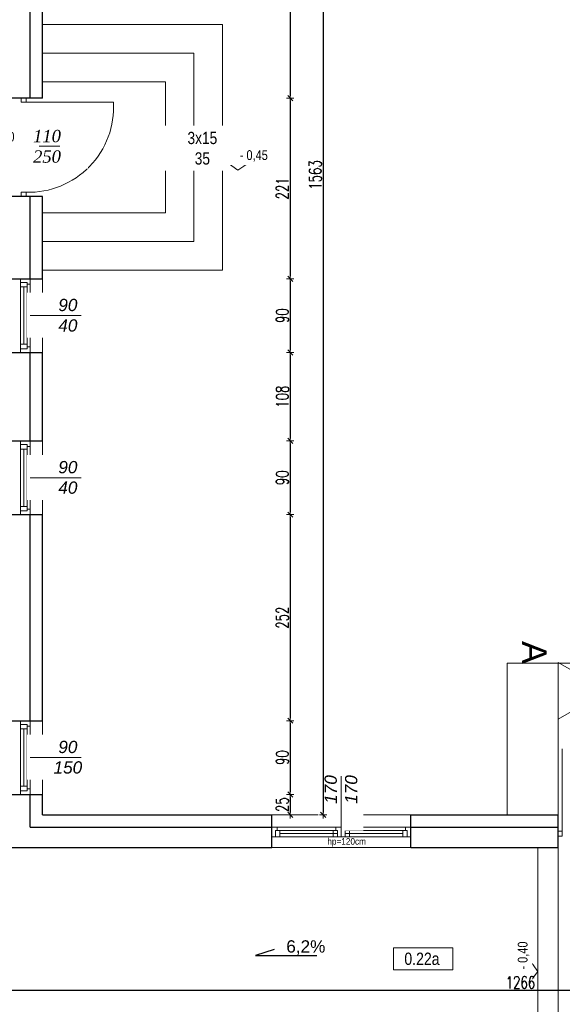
# Model space of a CAD drawing. Header units: millimetres. Extents: x 64838 to 107664, y -36848 to 0.
# Tile 54 of 109: x 78574 to 79237, y -29279 to -28077. Entities that reach past the tile are written whole.
import ezdxf

# ---------------------------------------------------------------- set-up
doc = ezdxf.new("R2010")
doc.units = ezdxf.units.MM
doc.layers.get('Defpoints').update_dxf_attribs({"color": 30})
doc.layers.add('e-cad_cienkie', color=1, linetype='Continuous')
doc.layers.add('e-cad_opisy', color=7, linetype='Continuous')
for name, color, linetype, lineweight in [('J 0.15', 40, 'Continuous', 15), ('J opisy', 7, 'Continuous', 9), ('J stolarka_okna', 144, 'Continuous', 0), ('J wymiary', 1, 'Continuous', 9), ('OPIS', 7, 'Continuous', 5), ('sciany', 252, 'Continuous', 30)]:
    doc.layers.add(name, color=color, linetype=linetype, lineweight=lineweight)
doc.styles.add('ADESK2', font='simplex', dxfattribs={"width": 0.7})
doc.styles.add('E-CAD_TTF', font='arial.ttf')
doc.styles.get("Standard").update_dxf_attribs({"font": 'arial.ttf'})
doc.dimstyles.new('1-100', dxfattribs={"dimscale": 1.5, "dimtxt": 10, "dimasz": 2, "dimexe": 1, "dimexo": 1, "dimgap": 1.5, "dimtad": 1, "dimdec": 0, "dimrnd": 0.5, "dimdsep": 46, "dimtxsty": 'ADESK2', "dimblk": 'wymiar', "dimcen": -1, "dimdle": 5, "dimse1": 1, "dimse2": 1, "dimclrd": 256, "dimclre": 256, "dimclrt": 256, "dimadec": 0, "dimazin": 0, "dimtfac": 1, "dimtdec": 0, "dimtix": 1, "dimtmove": 0, "dimatfit": 3, "dimfxl": 20, "dimfxlon": 1, "dimtolj": 1, "dimtzin": 0, "dimarcsym": 0})

# ---------------------------------------------------------------- blocks, each defined once
blk = doc.blocks.new('A$C518426B5')
at = {"layer": 'OPIS', "color": 251}
for p, q in [((0, 8.8), (54.2, 8.8)), ((0, 8.8), (11.9, 0)), ((11.9, 0), (24.5, 8.8))]:
    blk.add_line(p, q, dxfattribs=at)
blk = doc.blocks.new('e-cad_spadek_P')
at = {"layer": 'e-cad_cienkie'}
blk.add_lwpolyline([(-2, 1), (-5, 0), (5, 0)], dxfattribs=at)
at = {"layer": 'e-cad_opisy', "style": 'E-CAD_TTF'}
blk.add_attdef('WARTOSC', (0, 0.5), '', height=2, dxfattribs=at)
blk = doc.blocks.new('wymiar')
for p, q in [((1.5, 0), (-1.5, 0)), ((1.06, 1.06), (-1.06, -1.06)), ((0, 1.5), (0, -1.5))]:
    blk.add_line(p, q)
blk = doc.blocks.new('*D993')
at = {"layer": 'Defpoints', "color": 0, "ltscale": 4}
for p in [(78552.9, -29190.2), (79819.1, -29220), (78552.9, -29262)]:
    blk.add_point(p, dxfattribs=at)
at = {"layer": 'J wymiary', "lineweight": -2}
blk.add_line((79816.1, -29262), (78555.9, -29262), dxfattribs=at)
at = {"layer": 'J wymiary', "lineweight": -2, "ltscale": 4, "xscale": 3, "yscale": 3, "zscale": 3, "rotation": 180}
blk.add_blockref('wymiar', (78552.9, -29262), dxfattribs=at)
at = {"layer": 'J wymiary', "lineweight": -2, "ltscale": 4, "xscale": 3, "yscale": 3, "zscale": 3}
blk.add_blockref('wymiar', (79819.1, -29262), dxfattribs=at)
at = {"layer": 'J wymiary', "ltscale": 4, "insert": (79186, -29252.2), "char_height": 15, "attachment_point": 5, "style": 'ADESK2'}
blk.add_mtext('\\A1;1266', dxfattribs=at)
blk = doc.blocks.new('*D1140')
at = {"layer": 'Defpoints', "color": 0, "ltscale": 4}
for p in [(80950.4, -27798.5), (78152.1, -31985), (82531.5, -31985)]:
    blk.add_point(p, dxfattribs=at)
at = {"layer": 'J wymiary', "lineweight": -2}
blk.add_line((82531.5, -27801.5), (82531.5, -31982), dxfattribs=at)
at = {"layer": 'J wymiary', "lineweight": -2, "ltscale": 4, "xscale": 3, "yscale": 3, "zscale": 3}
for p, rotation in [((82531.5, -27798.5), 90), ((82531.5, -31985), 270)]:
    blk.add_blockref('wymiar', p, dxfattribs=dict(at, rotation=rotation))
at = {"layer": 'J wymiary', "ltscale": 4, "insert": (82521.8, -29891.7), "char_height": 15, "attachment_point": 5, "rotation": 90, "style": 'ADESK2'}
blk.add_mtext('\\A1;4187', dxfattribs=at)
blk = doc.blocks.new('*D1162')
at = {"layer": 'Defpoints', "color": 0, "ltscale": 4}
for p in [(79232.1, -27377.3), (79232.1, -28678.2), (79342.1, -28680.5)]:
    blk.add_point(p, dxfattribs=at)
at = {"layer": 'J wymiary', "lineweight": -2}
blk.add_line((79339.1, -27377.3), (79235.1, -27377.3), dxfattribs=at)
at = {"layer": 'J wymiary', "lineweight": -2, "ltscale": 4, "xscale": 3, "yscale": 3, "zscale": 3, "rotation": 180}
blk.add_blockref('wymiar', (79232.1, -27377.3), dxfattribs=at)
at = {"layer": 'J wymiary', "lineweight": -2, "ltscale": 4, "xscale": 3, "yscale": 3, "zscale": 3}
blk.add_blockref('wymiar', (79342.1, -27377.3), dxfattribs=at)
at = {"layer": 'J wymiary', "ltscale": 4, "insert": (79287.1, -27367.6), "char_height": 15, "attachment_point": 5, "style": 'ADESK2'}
blk.add_mtext('\\A1;110', dxfattribs=at)
blk = doc.blocks.new('*D1163')
at = {"layer": 'Defpoints', "color": 0, "ltscale": 4}
for p in [(79052.1, -27377.3), (79052.1, -28679.7), (79232.1, -28678.2)]:
    blk.add_point(p, dxfattribs=at)
at = {"layer": 'J wymiary', "lineweight": -2}
blk.add_line((79229.1, -27377.3), (79055.1, -27377.3), dxfattribs=at)
at = {"layer": 'J wymiary', "lineweight": -2, "ltscale": 4, "xscale": 3, "yscale": 3, "zscale": 3, "rotation": 180}
blk.add_blockref('wymiar', (79052.1, -27377.3), dxfattribs=at)
at = {"layer": 'J wymiary', "lineweight": -2, "ltscale": 4, "xscale": 3, "yscale": 3, "zscale": 3}
blk.add_blockref('wymiar', (79232.1, -27377.3), dxfattribs=at)
at = {"layer": 'J wymiary', "ltscale": 4, "insert": (79142.1, -27367.6), "char_height": 15, "attachment_point": 5, "style": 'ADESK2'}
blk.add_mtext('\\A1;180', dxfattribs=at)
blk = doc.blocks.new('*D1164')
at = {"layer": 'Defpoints', "color": 0, "ltscale": 4}
for p in [(78882.1, -27377.3), (78882.1, -28677.8), (79052.1, -28679.7)]:
    blk.add_point(p, dxfattribs=at)
at = {"layer": 'J wymiary', "lineweight": -2}
blk.add_line((79049.1, -27377.3), (78885.1, -27377.3), dxfattribs=at)
at = {"layer": 'J wymiary', "lineweight": -2, "ltscale": 4, "xscale": 3, "yscale": 3, "zscale": 3, "rotation": 180}
blk.add_blockref('wymiar', (78882.1, -27377.3), dxfattribs=at)
at = {"layer": 'J wymiary', "lineweight": -2, "ltscale": 4, "xscale": 3, "yscale": 3, "zscale": 3}
blk.add_blockref('wymiar', (79052.1, -27377.3), dxfattribs=at)
at = {"layer": 'J wymiary', "ltscale": 4, "insert": (78967.1, -27367.6), "char_height": 15, "attachment_point": 5, "style": 'ADESK2'}
blk.add_mtext('\\A1;170', dxfattribs=at)
blk = doc.blocks.new('*D1165')
at = {"layer": 'Defpoints', "color": 0, "ltscale": 4}
for p in [(78602.1, -27377.3), (78602.1, -28656.7), (78882.1, -28677.8)]:
    blk.add_point(p, dxfattribs=at)
at = {"layer": 'J wymiary', "lineweight": -2}
blk.add_line((78879.1, -27377.3), (78605.1, -27377.3), dxfattribs=at)
at = {"layer": 'J wymiary', "lineweight": -2, "ltscale": 4, "xscale": 3, "yscale": 3, "zscale": 3, "rotation": 180}
blk.add_blockref('wymiar', (78602.1, -27377.3), dxfattribs=at)
at = {"layer": 'J wymiary', "lineweight": -2, "ltscale": 4, "xscale": 3, "yscale": 3, "zscale": 3}
blk.add_blockref('wymiar', (78882.1, -27377.3), dxfattribs=at)
at = {"layer": 'J wymiary', "ltscale": 4, "insert": (78742.1, -27367.6), "char_height": 15, "attachment_point": 5, "style": 'ADESK2'}
blk.add_mtext('\\A1;280', dxfattribs=at)
blk = doc.blocks.new('*D1166')
at = {"layer": 'Defpoints', "color": 0, "ltscale": 4}
for p in [(78454.6, -27377.3), (78454.6, -27492.1), (78602.1, -28656.7)]:
    blk.add_point(p, dxfattribs=at)
at = {"layer": 'J wymiary', "lineweight": -2, "ltscale": 4}
blk.add_line((78599.1, -27377.3), (78457.6, -27377.3), dxfattribs=at)
at = {"layer": 'J wymiary', "lineweight": -2, "ltscale": 4, "xscale": 3, "yscale": 3, "zscale": 3, "rotation": 180}
blk.add_blockref('wymiar', (78454.6, -27377.3), dxfattribs=at)
at = {"layer": 'J wymiary', "lineweight": -2, "ltscale": 4, "xscale": 3, "yscale": 3, "zscale": 3}
blk.add_blockref('wymiar', (78602.1, -27377.3), dxfattribs=at)
at = {"layer": 'J wymiary', "ltscale": 4, "insert": (78528.4, -27367.6), "char_height": 15, "attachment_point": 5, "style": 'ADESK2'}
blk.add_mtext('\\A1;148', dxfattribs=at)
blk = doc.blocks.new('*D1187')
at = {"layer": 'Defpoints', "color": 0, "ltscale": 4}
for p in [(82232.1, -27104.2), (76142.1, -27497.5), (82232.1, -29537.5)]:
    blk.add_point(p, dxfattribs=at)
at = {"layer": 'J wymiary', "lineweight": -2, "ltscale": 4}
blk.add_line((76145.1, -27104.2), (82229.1, -27104.2), dxfattribs=at)
at = {"layer": 'J wymiary', "lineweight": -2, "ltscale": 4, "xscale": 3, "yscale": 3, "zscale": 3, "rotation": 180}
blk.add_blockref('wymiar', (76142.1, -27104.2), dxfattribs=at)
at = {"layer": 'J wymiary', "lineweight": -2, "ltscale": 4, "xscale": 3, "yscale": 3, "zscale": 3}
blk.add_blockref('wymiar', (82232.1, -27104.2), dxfattribs=at)
at = {"layer": 'J wymiary', "ltscale": 4, "insert": (79187.1, -27094.4), "char_height": 15, "attachment_point": 5, "style": 'ADESK2'}
blk.add_mtext('\\A1;6090', dxfattribs=at)
blk = doc.blocks.new('*D1200')
at = {"layer": 'Defpoints', "color": 0, "ltscale": 4}
for p in [(78602.1, -27485), (78602.1, -28172.5), (78904.8, -28172.5)]:
    blk.add_point(p, dxfattribs=at)
at = {"layer": 'J wymiary', "lineweight": -2}
blk.add_line((78904.8, -27488), (78904.8, -28169.5), dxfattribs=at)
at = {"layer": 'J wymiary', "lineweight": -2, "ltscale": 4, "xscale": 3, "yscale": 3, "zscale": 3}
for p, rotation in [((78904.8, -27485), 90), ((78904.8, -28172.5), 270)]:
    blk.add_blockref('wymiar', p, dxfattribs=dict(at, rotation=rotation))
at = {"layer": 'J wymiary', "ltscale": 4, "insert": (78895.1, -27828.7), "char_height": 15, "attachment_point": 5, "rotation": 90, "style": 'ADESK2'}
blk.add_mtext('\\A1;688', dxfattribs=at)
blk = doc.blocks.new('*D1201')
at = {"layer": 'Defpoints', "color": 0, "ltscale": 4}
for p in [(78602.1, -28172.5), (78596.6, -28393), (78904.8, -28393)]:
    blk.add_point(p, dxfattribs=at)
at = {"layer": 'J wymiary', "lineweight": -2}
blk.add_line((78904.8, -28175.5), (78904.8, -28390), dxfattribs=at)
at = {"layer": 'J wymiary', "lineweight": -2, "ltscale": 4, "xscale": 3, "yscale": 3, "zscale": 3}
for p, rotation in [((78904.8, -28172.5), 90), ((78904.8, -28393), 270)]:
    blk.add_blockref('wymiar', p, dxfattribs=dict(at, rotation=rotation))
at = {"layer": 'J wymiary', "ltscale": 4, "insert": (78895.1, -28282.7), "char_height": 15, "attachment_point": 5, "rotation": 90, "style": 'ADESK2'}
blk.add_mtext('\\A1;221', dxfattribs=at)
blk = doc.blocks.new('*D1202')
at = {"layer": 'Defpoints', "color": 0, "ltscale": 4}
for p in [(78596.6, -28393), (78595.8, -28483), (78904.8, -28483)]:
    blk.add_point(p, dxfattribs=at)
at = {"layer": 'J wymiary', "lineweight": -2}
blk.add_line((78904.8, -28396), (78904.8, -28480), dxfattribs=at)
at = {"layer": 'J wymiary', "lineweight": -2, "ltscale": 4, "xscale": 3, "yscale": 3, "zscale": 3}
for p, rotation in [((78904.8, -28393), 90), ((78904.8, -28483), 270)]:
    blk.add_blockref('wymiar', p, dxfattribs=dict(at, rotation=rotation))
at = {"layer": 'J wymiary', "ltscale": 4, "insert": (78895.1, -28438), "char_height": 15, "attachment_point": 5, "rotation": 90, "style": 'ADESK2'}
blk.add_mtext('\\A1;90', dxfattribs=at)
blk = doc.blocks.new('*D1203')
at = {"layer": 'Defpoints', "color": 0, "ltscale": 4}
for p in [(78595.8, -28483), (78594.1, -28591), (78904.8, -28591)]:
    blk.add_point(p, dxfattribs=at)
at = {"layer": 'J wymiary', "lineweight": -2}
blk.add_line((78904.8, -28486), (78904.8, -28588), dxfattribs=at)
at = {"layer": 'J wymiary', "lineweight": -2, "ltscale": 4, "xscale": 3, "yscale": 3, "zscale": 3}
for p, rotation in [((78904.8, -28483), 90), ((78904.8, -28591), 270)]:
    blk.add_blockref('wymiar', p, dxfattribs=dict(at, rotation=rotation))
at = {"layer": 'J wymiary', "ltscale": 4, "insert": (78895.1, -28537), "char_height": 15, "attachment_point": 5, "rotation": 90, "style": 'ADESK2'}
blk.add_mtext('\\A1;108', dxfattribs=at)
blk = doc.blocks.new('*D1204')
at = {"layer": 'Defpoints', "color": 0, "ltscale": 4}
for p in [(78594.1, -28591), (78594.1, -28681), (78904.8, -28681)]:
    blk.add_point(p, dxfattribs=at)
at = {"layer": 'J wymiary', "lineweight": -2}
blk.add_line((78904.8, -28594), (78904.8, -28678), dxfattribs=at)
at = {"layer": 'J wymiary', "lineweight": -2, "ltscale": 4, "xscale": 3, "yscale": 3, "zscale": 3}
for p, rotation in [((78904.8, -28591), 90), ((78904.8, -28681), 270)]:
    blk.add_blockref('wymiar', p, dxfattribs=dict(at, rotation=rotation))
at = {"layer": 'J wymiary', "ltscale": 4, "insert": (78895.1, -28636), "char_height": 15, "attachment_point": 5, "rotation": 90, "style": 'ADESK2'}
blk.add_mtext('\\A1;90', dxfattribs=at)
blk = doc.blocks.new('*D1205')
at = {"layer": 'Defpoints', "color": 0, "ltscale": 4}
for p in [(78594.1, -28681), (78595.2, -28932.6), (78904.8, -28932.6)]:
    blk.add_point(p, dxfattribs=at)
at = {"layer": 'J wymiary', "lineweight": -2}
blk.add_line((78904.8, -28684), (78904.8, -28929.6), dxfattribs=at)
at = {"layer": 'J wymiary', "lineweight": -2, "ltscale": 4, "xscale": 3, "yscale": 3, "zscale": 3}
for p, rotation in [((78904.8, -28681), 90), ((78904.8, -28932.6), 270)]:
    blk.add_blockref('wymiar', p, dxfattribs=dict(at, rotation=rotation))
at = {"layer": 'J wymiary', "ltscale": 4, "insert": (78895.1, -28806.8), "char_height": 15, "attachment_point": 5, "rotation": 90, "style": 'ADESK2'}
blk.add_mtext('\\A1;252', dxfattribs=at)
blk = doc.blocks.new('*D1206')
at = {"layer": 'Defpoints', "color": 0, "ltscale": 4}
for p in [(78595.2, -28932.6), (78596.3, -29022.6), (78904.8, -29022.6)]:
    blk.add_point(p, dxfattribs=at)
at = {"layer": 'J wymiary', "lineweight": -2}
blk.add_line((78904.8, -28935.6), (78904.8, -29019.6), dxfattribs=at)
at = {"layer": 'J wymiary', "lineweight": -2, "ltscale": 4, "xscale": 3, "yscale": 3, "zscale": 3}
for p, rotation in [((78904.8, -28932.6), 90), ((78904.8, -29022.6), 270)]:
    blk.add_blockref('wymiar', p, dxfattribs=dict(at, rotation=rotation))
at = {"layer": 'J wymiary', "ltscale": 4, "insert": (78895.1, -28977.6), "char_height": 15, "attachment_point": 5, "rotation": 90, "style": 'ADESK2'}
blk.add_mtext('\\A1;90', dxfattribs=at)
blk = doc.blocks.new('*D1207')
at = {"layer": 'Defpoints', "color": 0, "ltscale": 4}
for p in [(78596.3, -29022.6), (78620.6, -29047.5), (78904.8, -29047.5)]:
    blk.add_point(p, dxfattribs=at)
at = {"layer": 'J wymiary', "lineweight": -2}
blk.add_line((78904.8, -29025.6), (78904.8, -29044.5), dxfattribs=at)
at = {"layer": 'J wymiary', "lineweight": -2, "ltscale": 4, "xscale": 3, "yscale": 3, "zscale": 3}
for p, rotation in [((78904.8, -29022.6), 90), ((78904.8, -29047.5), 270)]:
    blk.add_blockref('wymiar', p, dxfattribs=dict(at, rotation=rotation))
at = {"layer": 'J wymiary', "ltscale": 4, "insert": (78895.1, -29035), "char_height": 15, "attachment_point": 5, "rotation": 90, "style": 'ADESK2'}
blk.add_mtext('\\A1;25', dxfattribs=at)
blk = doc.blocks.new('*D1208')
at = {"layer": 'Defpoints', "color": 0, "ltscale": 4}
for p in [(78602.1, -27485), (78602.1, -29047.5), (78945, -29047.5)]:
    blk.add_point(p, dxfattribs=at)
at = {"layer": 'J wymiary', "lineweight": -2}
blk.add_line((78945, -27488), (78945, -29044.5), dxfattribs=at)
at = {"layer": 'J wymiary', "lineweight": -2, "ltscale": 4, "xscale": 3, "yscale": 3, "zscale": 3}
for p, rotation in [((78945, -27485), 90), ((78945, -29047.5), 270)]:
    blk.add_blockref('wymiar', p, dxfattribs=dict(at, rotation=rotation))
at = {"layer": 'J wymiary', "ltscale": 4, "insert": (78935.2, -28266.2), "char_height": 15, "attachment_point": 5, "rotation": 90, "style": 'ADESK2'}
blk.add_mtext('\\A1;1563', dxfattribs=at)

msp = doc.modelspace()

# ---------------------------------------------------------------- linework, layer by layer
at = {"layer": 'J 0.15'}
for p, q in [((79404.62, -28862.48), (79169.62, -28862.48)), ((79169.62, -28862.48), (79169.62, -29047.48))]:
    msp.add_line(p, q, dxfattribs=at)
at = {"layer": 'J opisy'}
msp.add_line((78822.12, -28232.48), (78763.37, -28232.48), dxfattribs=at)
msp.add_lwpolyline([(78752.12, -28232.48), (78763.37, -28225.98), (78763.37, -28238.97)], close=True, dxfattribs=at)
at = {"layer": 'J stolarka_okna', "linetype": 'Continuous', "lineweight": 9}
for p, q in [((78576.11, -28177.48), (78576.11, -28172.48)), ((78576.11, -28177.48), (78582.11, -28177.48)), ((78576.11, -28177.48), (78582.11, -28177.48)), ((78576.11, -28177.48), (78582.11, -28177.48)), ((78581.96, -28177.48), (78688.79, -28177.48)), ((78582.11, -28177.48), (78582.11, -28172.48)), ((78576.11, -28292.48), (78576.11, -28287.48)), ((78576.11, -28287.48), (78582.11, -28287.48)), ((78576.11, -28287.48), (78582.11, -28287.48)), ((78582.11, -28292.48), (78582.11, -28287.48)), ((78575.12, -28392.98), (78575.12, -28482.98)), ((78587.12, -28392.98), (78587.12, -28482.98)), ((78602.12, -28482.98), (78602.12, -28392.98)), ((78579.12, -28402.98), (78579.12, -28472.98)), ((78583.12, -28402.98), (78583.12, -28472.98)), ((78575.12, -28590.98), (78575.12, -28680.98)), ((78587.12, -28590.98), (78587.12, -28680.98)), ((78602.12, -28680.98), (78602.12, -28590.98)), ((78579.12, -28600.98), (78579.12, -28670.98)), ((78583.12, -28600.98), (78583.12, -28670.98)), ((78575.12, -28932.58), (78575.12, -29022.58)), ((78587.12, -28932.58), (78587.12, -29022.58)), ((78602.12, -29022.58), (78602.12, -28932.58)), ((78579.12, -28942.58), (78579.12, -29012.58)), ((78583.12, -28942.58), (78583.12, -29012.58)), ((79237.13, -29067.48), (79237.13, -28967.12)), ((79052.12, -29047.48), (78882.12, -29047.48)), ((78967.12, -29062.48), (79052.12, -29062.48)), ((78972.12, -29066.48), (79042.12, -29066.48)), ((79237.13, -29067.48), (79232.12, -29067.48)), ((79237.12, -29073.48), (79237.12, -29067.48)), ((79237.12, -29073.48), (79237.12, -29067.48)), ((79237.12, -29073.48), (79237.12, -29067.48)), ((78967.12, -29074.48), (78882.12, -29074.48)), ((78967.12, -29074.48), (79052.12, -29074.48)), ((78972.12, -29070.48), (79042.12, -29070.48)), ((79237.12, -29073.48), (79232.12, -29073.48)), ((79052.12, -29087.48), (78882.12, -29087.48))]:
    msp.add_line(p, q, dxfattribs=at)
for points in [[(78575.12, -28397.48), (78575.12, -28392.98), (78587.12, -28392.98), (78587.12, -28399.73), (78583.12, -28399.73), (78583.12, -28397.48)], [(78575.12, -28402.98), (78575.12, -28397.48), (78583.12, -28397.48), (78583.12, -28402.98)], [(78575.12, -28472.98), (78575.12, -28478.48), (78583.12, -28478.48), (78583.12, -28472.98)], [(78575.12, -28478.48), (78575.12, -28482.98), (78587.12, -28482.98), (78587.12, -28476.23), (78583.12, -28476.23), (78583.12, -28478.48)], [(78575.12, -28595.48), (78575.12, -28590.98), (78587.12, -28590.98), (78587.12, -28597.73), (78583.12, -28597.73), (78583.12, -28595.48)], [(78575.12, -28600.98), (78575.12, -28595.48), (78583.12, -28595.48), (78583.12, -28600.98)], [(78575.12, -28670.98), (78575.12, -28676.48), (78583.12, -28676.48), (78583.12, -28670.98)], [(78575.12, -28676.48), (78575.12, -28680.98), (78587.12, -28680.98), (78587.12, -28674.23), (78583.12, -28674.23), (78583.12, -28676.48)], [(78575.12, -28937.08), (78575.12, -28932.58), (78587.12, -28932.58), (78587.12, -28939.33), (78583.12, -28939.33), (78583.12, -28937.08)], [(78575.12, -28942.58), (78575.12, -28937.08), (78583.12, -28937.08), (78583.12, -28942.58)], [(78575.12, -29012.58), (78575.12, -29018.08), (78583.12, -29018.08), (78583.12, -29012.58)], [(78575.12, -29018.08), (78575.12, -29022.58), (78587.12, -29022.58), (78587.12, -29015.83), (78583.12, -29015.83), (78583.12, -29018.08)], [(78886.62, -29074.48), (78882.12, -29074.48), (78882.12, -29062.48), (78888.87, -29062.48), (78888.87, -29066.48), (78886.62, -29066.48)], [(78892.12, -29074.48), (78886.62, -29074.48), (78886.62, -29066.48), (78892.12, -29066.48)], [(78971.62, -29074.48), (78967.12, -29074.48), (78967.12, -29062.48), (78973.87, -29062.48), (78973.87, -29066.48), (78971.62, -29066.48)], [(78977.12, -29074.48), (78971.62, -29074.48), (78971.62, -29066.48), (78977.12, -29066.48)], [(79042.12, -29074.48), (79047.62, -29074.48), (79047.62, -29066.48), (79042.12, -29066.48)], [(79047.62, -29074.48), (79052.12, -29074.48), (79052.12, -29062.48), (79045.37, -29062.48), (79045.37, -29066.48), (79047.62, -29066.48)]]:
    msp.add_lwpolyline(points, close=True, dxfattribs=at)
msp.add_arc((78584.69, -28183.25), 104.26, 268.58252, 3.1721, dxfattribs=at)
at = {"layer": 'OPIS'}
msp.add_line((79232.12, -28861.49), (79232.12, -30693.95), dxfattribs=at)
for points in [[(79292.12, -28896.13), (79232.12, -28930.77), (79232.12, -28861.49)], [(79103.25, -29236.81), (79031.07, -29236.81), (79031.07, -29209.93), (79103.25, -29209.93)]]:
    msp.add_lwpolyline(points, close=True, dxfattribs=at)
at = {"layer": 'sciany'}
for p, q in [((78602.12, -28172.48), (78602.12, -27484.98)), ((78587.12, -28172.48), (78587.12, -27499.98)), ((78602.12, -28172.48), (78562.12, -28172.48)), ((78602.12, -28292.48), (78562.12, -28292.48)), ((78587.12, -28392.98), (78587.12, -28292.48)), ((78602.12, -28392.98), (78602.12, -28292.48)), ((78562.12, -28392.98), (78602.12, -28392.98)), ((78562.12, -28482.98), (78602.12, -28482.98)), ((78587.12, -28590.98), (78587.12, -28482.98)), ((78602.12, -28590.98), (78602.12, -28482.98)), ((78562.12, -28590.98), (78602.12, -28590.98)), ((78562.12, -28680.98), (78602.12, -28680.98)), ((78587.12, -28932.58), (78587.12, -28680.98)), ((78602.12, -28932.58), (78602.12, -28680.98)), ((78562.12, -28932.58), (78602.12, -28932.58)), ((78562.12, -29022.58), (78602.12, -29022.58)), ((78587.12, -29062.48), (78587.12, -29022.58)), ((78602.12, -29047.48), (78602.12, -29022.58)), ((78602.12, -29047.48), (78882.12, -29047.48)), ((78882.12, -29087.48), (78882.12, -29047.48)), ((79052.12, -29047.48), (79232.12, -29047.48)), ((79052.12, -29087.48), (79052.12, -29047.48)), ((79232.12, -29087.48), (79232.12, -29047.48)), ((78587.12, -29062.48), (78882.12, -29062.48)), ((79052.12, -29062.48), (79232.12, -29062.48)), ((78562.12, -29087.48), (78882.12, -29087.48)), ((79052.12, -29087.48), (79232.12, -29087.48))]:
    msp.add_line(p, q, dxfattribs=at)

# ---------------------------------------------------------------- block references
at = {"layer": 'e-cad_opisy', "xscale": 7.5, "yscale": 7.5, "zscale": 7.5}
msp.add_blockref('e-cad_spadek_P', (78899.88, -29219.41), dxfattribs=at).add_auto_attribs({'WARTOSC': '6,2%'})
at = {"layer": 'J opisy', "extrusion": (0, 0, -1), "xscale": -1, "zscale": -1, "rotation": 270}
msp.add_blockref('A$C518426B5', (-79207.12, -29250.66), dxfattribs=at)

# ---------------------------------------------------------------- texts
at = {"layer": 'J opisy', "insert": (78973.62, -29081.12), "char_height": 8, "width": 72.5, "attachment_point": 5, "line_spacing_factor": 0.771429}
msp.add_mtext('\\pxsm1;{\\W0.9;hp=120cm}', dxfattribs=at)
at = {"layer": 'OPIS', "insert": (79203.06, -28849.33), "char_height": 30, "width": 162.4495, "attachment_point": 5, "rotation": 270}
msp.add_mtext('A', dxfattribs=at)
at = {"layer": 'OPIS', "insert": (79065.63, -29223.37), "char_height": 15, "width": 48.75, "attachment_point": 5, "line_spacing_factor": 0.857143}
msp.add_mtext('{\\fArial Narrow|b0|i0|c238|p34;0.22a}', dxfattribs=at)

# ---------------------------------------------------------------- dimensions: what is measured, and where the dimension line sits
at = {"layer": 'J wymiary'}
for base, p1, p2, picture, middle in [((79052.12, -27377.34), (79232.12, -28678.24), (79052.12, -28679.71), '*D1163', (79142.12, -27367.59)), ((79232.12, -27377.34), (79342.12, -28680.52), (79232.12, -28678.24), '*D1162', (79287.12, -27367.59))]:
    dim = msp.add_linear_dim(base=base, p1=p1, p2=p2, dimstyle='1-100', override={"dimblk": 'wymiar'}, dxfattribs=at)
    dim.commit()
    dim.dimension.update_dxf_attribs({"geometry": picture, "text_midpoint": middle})
for base, p1, p2, picture, middle in [((78904.8091, -28172.4792), (78602.125, -27484.9789), (78602.118, -28172.4792), '*D1200', (78895.0591, -27828.729)), ((78904.81, -28590.98), (78595.78, -28482.98), (78594.12, -28590.98), '*D1203', (78895.06, -28536.98)), ((78904.81, -28932.58), (78594.12, -28680.98), (78595.2, -28932.58), '*D1205', (78895.06, -28806.78)), ((78904.81, -29047.48), (78596.31, -29022.58), (78620.64, -29047.48), '*D1207', (78895.06, -29035.03))]:
    dim = msp.add_linear_dim(base=base, p1=p1, p2=p2, angle=90, dimstyle='1-100', override={"dimblk": 'wymiar'}, dxfattribs=at)
    dim.commit()
    dim.dimension.update_dxf_attribs({"geometry": picture, "text_midpoint": middle})

# ---------------------------------------------------------------- next in the draw order: texts
at = {"layer": 'J opisy', "char_height": 15, "width": 85.2264, "attachment_point": 5, "bg_fill": 2}
for s, insert in [('{\\fTimes New Roman|b0|i1|c238|p18;110\\P250}', (78607.55, -28231.39)), ('{\\fArial|b0|i1|c238|p18;90\\P40}', (78633.02, -28437.61)), ('{\\fArial|b0|i1|c238|p18;90\\P40}', (78633.02, -28635.6)), ('{\\fArial|b0|i1|c238|p18;90\\P150}', (78633.02, -28977.21))]:
    msp.add_mtext(s, dxfattribs=dict(at, insert=insert))
at = {"layer": 'J opisy', "width": 85.2264, "attachment_point": 5, "rotation": 90, "bg_fill": 2}
for s, insert, char_height in [('{\\fArial|b0|i1|c238|p18;170\\P170}', (78966.75, -29016.58), 15), ('{\\W0.8;- 0,40}', (79189.77, -29219.29, 0), 12)]:
    msp.add_mtext(s, dxfattribs=dict(at, insert=insert, char_height=char_height))

# ---------------------------------------------------------------- next in the draw order: linework, layer by layer
at = {"layer": 'J 0.15'}
for points in [[(78602.12, -28082.48), (78822.12, -28082.48), (78822.12, -28382.48), (78602.12, -28382.48)], [(78602.12, -28117.48), (78787.12, -28117.48), (78787.12, -28347.48), (78602.12, -28347.48)], [(78602.12, -28172.48), (78602.12, -28152.48), (78752.12, -28152.48), (78752.12, -28312.48), (78602.12, -28312.48), (78602.12, -28292.48)]]:
    msp.add_lwpolyline(points, dxfattribs=at)
at = {"layer": 'J opisy'}
msp.add_line((78623.34, -28230.97), (78590.81, -28230.97), dxfattribs=at)
at = {"layer": 'J opisy', "linetype": 'Continuous', "lineweight": 9}
for p, q in [((78587.12, -28437.98), (78649.3, -28437.98)), ((78587.12, -28635.98), (78649.3, -28635.98)), ((78587.12, -28977.58), (78649.3, -28977.58)), ((78967.12, -29062.48), (78967.12, -29000.31))]:
    msp.add_line(p, q, dxfattribs=at)
at = {"layer": 'J opisy', "ltscale": 4}
msp.add_line((79207.12, -29087.48), (79207.12, -29389.98), dxfattribs=at)
at = {"layer": 'J stolarka_okna', "linetype": 'Continuous', "lineweight": 9}
for p, q in [((78967.12, -29062.48), (78882.12, -29062.48)), ((78962.12, -29066.48), (78892.12, -29066.48)), ((78962.12, -29070.48), (78892.12, -29070.48))]:
    msp.add_line(p, q, dxfattribs=at)
for points in [[(78957.12, -29074.48), (78962.62, -29074.48), (78962.62, -29066.48), (78957.12, -29066.48)], [(78962.62, -29074.48), (78967.12, -29074.48), (78967.12, -29062.48), (78960.37, -29062.48), (78960.37, -29066.48), (78962.62, -29066.48)]]:
    msp.add_lwpolyline(points, close=True, dxfattribs=at)

# ---------------------------------------------------------------- next in the draw order: dimensions: what is measured, and where the dimension line sits
at = {"layer": 'J wymiary'}
for base, p1, p2, picture, middle in [((78904.81, -28482.98), (78596.61, -28392.98), (78595.78, -28482.98), '*D1202', (78895.06, -28437.98)), ((78904.81, -28680.98), (78594.12, -28590.98), (78594.12, -28680.98), '*D1204', (78895.06, -28635.98)), ((78904.81, -29022.58), (78595.2, -28932.58), (78596.31, -29022.58), '*D1206', (78895.06, -28977.58))]:
    dim = msp.add_linear_dim(base=base, p1=p1, p2=p2, angle=90, dimstyle='1-100', override={"dimblk": 'wymiar'}, dxfattribs=at)
    dim.commit()
    dim.dimension.update_dxf_attribs({"geometry": picture, "text_midpoint": middle})
dim = msp.add_linear_dim(base=(78552.9, -29261.98), p1=(79819.12, -29219.98), p2=(78552.9, -29190.23), dimstyle='1-100', override={"dimblk": 'wymiar'}, dxfattribs=at)
dim.commit()
dim.dimension.update_dxf_attribs({"geometry": '*D993', "text_midpoint": (79186.01, -29252.23)})

# ---------------------------------------------------------------- next in the draw order: texts
at = {"layer": 'J opisy', "insert": (78549.21, -28220.7, 0), "char_height": 12, "width": 85.2264, "attachment_point": 5, "bg_fill": 2}
msp.add_mtext('{\\W0.8;%%P 0,00}', dxfattribs=at)
at = {"layer": 'J opisy', "insert": (78797.36, -28233.72), "char_height": 15, "width": 85.2264, "attachment_point": 5, "line_spacing_factor": 0.771429, "bg_fill": 2}
msp.add_mtext('\\pxsm1;{\\fArial|b0|i0|c238|p0;\\W0.8;3x15\\P35}', dxfattribs=at)

# ---------------------------------------------------------------- next in the draw order: block references
at = {"layer": 'J opisy', "extrusion": (0, 0, -1), "xscale": -1, "zscale": -1}
msp.add_blockref('A$C518426B5', (-78828.79, -28260.47), dxfattribs=at)

# ---------------------------------------------------------------- next in the draw order: dimensions: what is measured, and where the dimension line sits
at = {"layer": 'J wymiary', "ltscale": 4}
dim = msp.add_linear_dim(base=(78454.62498107, -27377.34008809), p1=(78602.12498107, -28656.68272774), p2=(78454.62498107, -27492.13250777), dimstyle='1-100', override={"dimtmove": 1}, dxfattribs=at)
dim.commit()
dim.dimension.update_dxf_attribs({"geometry": '*D1166', "text_midpoint": (78528.37498107, -27367.59008809)})

# ---------------------------------------------------------------- next in the draw order: texts
at = {"layer": 'J opisy', "insert": (78860.16, -28243.12, 0), "char_height": 12, "width": 85.2264, "attachment_point": 5, "bg_fill": 2}
msp.add_mtext('{\\W0.8;- 0,45}', dxfattribs=at)

# ---------------------------------------------------------------- next in the draw order: dimensions: what is measured, and where the dimension line sits
at = {"layer": 'J wymiary', "ltscale": 4}
dim = msp.add_linear_dim(base=(82232.12, -27104.18), p1=(76142.12, -27497.5), p2=(82232.12, -29537.48), dimstyle='1-100', override={"dimblk": 'wymiar', "dimtmove": 1}, dxfattribs=at)
dim.commit()
dim.dimension.update_dxf_attribs({"geometry": '*D1187', "text_midpoint": (79187.12, -27094.43)})
at = {"layer": 'J wymiary'}
for base, p1, p2, picture, middle in [((78602.12, -27377.34), (78882.12, -28677.8), (78602.12, -28656.68), '*D1165', (78742.12, -27367.59)), ((78882.12, -27377.34), (79052.12, -28679.71), (78882.12, -28677.8), '*D1164', (78967.12, -27367.59))]:
    dim = msp.add_linear_dim(base=base, p1=p1, p2=p2, dimstyle='1-100', override={"dimblk": 'wymiar'}, dxfattribs=at)
    dim.commit()
    dim.dimension.update_dxf_attribs({"geometry": picture, "text_midpoint": middle})
for base, p1, p2, picture, middle in [((78944.95368315, -29047.47890319), (78602.12498107, -27484.97890319), (78602.12498107, -29047.47890319), '*D1208', (78935.20368315, -28266.22890319)), ((82531.53880552, -31984.97890319), (80950.4472411, -27798.47890319), (78152.12498107, -31984.97890319), '*D1140', (82521.78880552, -29891.72890319)), ((78904.8091, -28392.9817), (78602.118, -28172.4792), (78596.6062, -28392.9817), '*D1201', (78895.0591, -28282.7304))]:
    dim = msp.add_linear_dim(base=base, p1=p1, p2=p2, angle=90, dimstyle='1-100', override={"dimblk": 'wymiar'}, dxfattribs=at)
    dim.commit()
    dim.dimension.update_dxf_attribs({"geometry": picture, "text_midpoint": middle})

doc.saveas('drawing.dxf')
